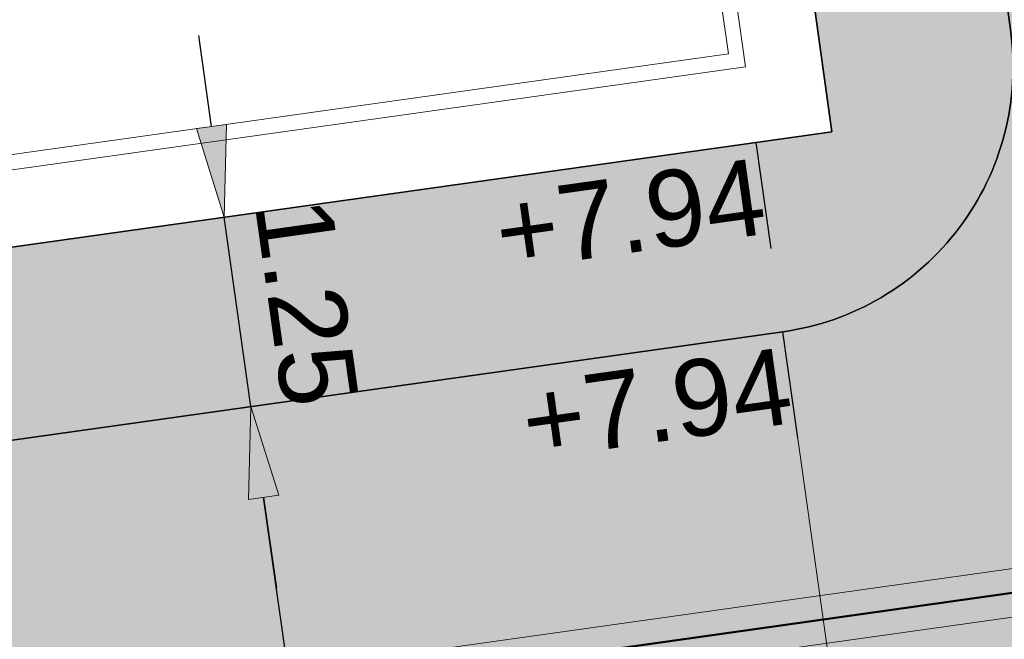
# Model space of a CAD drawing. Extents: x 98477 to 100410, y 398052 to 398969.
# Tile 126 of 256: x 98539.12 to 98545.56, y 398365.74 to 398369.79. Entities that reach past the tile are written whole.
import ezdxf
from ezdxf.enums import TextEntityAlignment as Align

# ---------------------------------------------------------------- set-up
doc = ezdxf.new("R2010")
doc.units = 0
doc.linetypes.add('AL-NUTSTRACE', pattern=[17, 5, -3.5, 0, -3.5, 5])
doc.linetypes.add('RI-RWA', pattern=[8.25, 4.5, -0.75, 0.75, -0.75, 0.75, -0.75])
for name, color, linetype, lineweight in [('N-KO-kantbegrenzing grondwerk', 70, 'Continuous', 25), ('N-KO-kantverharding', 2, 'Continuous', 25), ('N-RI-RWA hoofdriool', 162, 'RI-RWA', 50), ('N-RI-RWA hoofdriool buiswand', 162, 'Continuous', 13), ("N-VH-arcering 'MAT' grijs 251", 251, 'Continuous', 18), ('N-VH-arcering printbeton', 8, 'Continuous', 9), ('X-AL-hoogtelijn - Niv 1', 1, 'AL-HOOGTELIJN', 18), ('X-AL-maatvoering VERWERKT', 180, 'Continuous', 18), ('X-AL-nutstrace VERWERKT', 252, 'AL-NUTSTRACE', 18), ('X-AL-planthoogte VERWERKT', 180, 'Continuous', 25), ('X-AL-rapporttekening blauw', 125, 'Continuous', 25)]:
    doc.layers.add(name, color=color, linetype=linetype, lineweight=lineweight)
doc.layers.add('X-AL-contourlijnen', color=30, linetype='Continuous', plot=False)
doc.layers.add('X-AL-hulplijn', color=30, linetype='Continuous', plot=False)
doc.styles.add('CS Annotative', font='arial.ttf')
doc.styles.get("Standard").update_dxf_attribs({"font": 'txt.shx'})
doc.linetypes.add('AL-HOOGTELIJN', pattern='A,10,-1.5,["H",Standard,S=0.9,R=0,X=-0.3,Y=-0.45],-1.5,30', length=43)
doc.dimstyles.new('CS Annotative', dxfattribs={"dimtxt": 2.5, "dimasz": 3, "dimexe": 0.18, "dimexo": 0.0625, "dimgap": 1, "dimtad": 1, "dimzin": 3, "dimdsep": 46, "dimtxsty": 'CS Annotative', "dimblk": 'CS Dimensionpijl', "dimcen": 0, "dimse1": 1, "dimse2": 1, "dimclrd": 256, "dimclre": 256, "dimadec": 0, "dimazin": 0, "dimtm": 1e-09, "dimtfac": 1, "dimtdec": 0, "dimtofl": 0, "dimtmove": 1, "dimatfit": 1, "dimfxl": 1, "dimtfillclr": 256, "dimtolj": 1, "dimtzin": 3, "dimarcsym": 0})

# ---------------------------------------------------------------- blocks, each defined once
blk = doc.blocks.new('*U95')
at = {"layer": 'X-AL-hulplijn', "flags": 128}
blk.add_lwpolyline([(0.04871058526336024, -0.3465938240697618), (-0.04871058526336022, 0.3465938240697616)], dxfattribs=at)
at = {"layer": 'X-AL-planthoogte VERWERKT', "linetype": 'Continuous', "style": 'CS Annotative'}
blk.add_attdef('HOOGTE-LINKS', text='', height=0.5, rotation=172.0000000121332, dxfattribs=at).set_placement((-3.208841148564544e-11, 1.119055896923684e-10), align=Align.MIDDLE_RIGHT)
blk = doc.blocks.new('CS Dimensionpijl')
h = blk.add_hatch(color=256)
h.dxf.hatch_style = 1
h.paths.add_polyline_path([(-1, -0.1666666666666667), (0, 0), (-1, 0.1666666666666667)])
at = {"flags": 128}
blk.add_lwpolyline([(0, 0.5), (0, -0.5)], dxfattribs=at)
blk.add_lwpolyline([(-1, -0.1666666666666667), (0, 0), (-1, 0.1666666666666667)], close=True, dxfattribs=at)
blk = doc.blocks.new('*D913')
at = {"layer": 'X-AL-maatvoering VERWERKT', "linetype": 'Continuous', "lineweight": -2, "transparency": 16777216}
blk.add_line((98541.2876585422, 398362.6065007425), (98540.71704882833, 398366.6665998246), dxfattribs=at)
at = {"layer": 'X-AL-maatvoering VERWERKT', "lineweight": -2, "transparency": 16777216, "xscale": 0.6000000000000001, "yscale": 0.6000000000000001, "zscale": 0.6000000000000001}
for p, rotation in [((98540.63354496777, 398367.2607606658), 97.99999999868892), ((98541.37116240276, 398362.0123399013), 277.9999999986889)]:
    blk.add_blockref('CS Dimensionpijl', p, dxfattribs=dict(at, rotation=rotation))
at = {"layer": 'X-AL-maatvoering VERWERKT', "color": 0, "transparency": 16777216, "insert": (98541.45337823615, 398364.6999376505), "char_height": 0.5, "attachment_point": 5, "rotation": 277.9999999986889, "style": 'CS Annotative'}
blk.add_mtext('\\A1;5.30', dxfattribs=at)
blk = doc.blocks.new('*D914')
at = {"layer": 'X-AL-maatvoering VERWERKT', "linetype": 'Continuous', "lineweight": -2, "transparency": 16777216}
for p, q in [((98540.37607473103, 398369.0927565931), (98540.29257087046, 398369.6869174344)), ((98540.63354496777, 398367.2607606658), (98540.45957859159, 398368.4985957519)), ((98540.71704882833, 398366.6665998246), (98540.8005526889, 398366.0724389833))]:
    blk.add_line(p, q, dxfattribs=at)
at = {"layer": 'X-AL-maatvoering VERWERKT', "lineweight": -2, "transparency": 16777216, "xscale": 0.6000000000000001, "yscale": 0.6000000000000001, "zscale": 0.6000000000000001}
for p, rotation in [((98540.45957859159, 398368.4985957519), 277.9999999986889), ((98540.63354496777, 398367.2607606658), 97.99999999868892)]:
    blk.add_blockref('CS Dimensionpijl', p, dxfattribs=dict(at, rotation=rotation))
at = {"layer": 'X-AL-maatvoering VERWERKT', "color": 0, "transparency": 16777216, "insert": (98540.997417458, 398367.9430418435), "char_height": 0.5, "attachment_point": 5, "rotation": 277.9999999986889, "style": 'CS Annotative'}
blk.add_mtext('\\A1;1.25', dxfattribs=at)

msp = doc.modelspace()

# ---------------------------------------------------------------- hatches: boundary and pattern name
at = {"layer": "N-VH-arcering 'MAT' grijs 251"}
h = msp.add_hatch(color=256, dxfattribs=at)
h.dxf.hatch_style = 1
edge = h.paths.add_edge_path()
edge.add_line((98801.70985258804, 398275.5025756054), (98759.07881222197, 398269.5111736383))
edge.add_arc((98758.55691309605, 398273.2246788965), 3.749999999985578, 188.0000000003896, 277.9999999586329, ccw=False)
edge.add_line((98754.84340783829, 398272.7027797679), (98754.7320693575, 398273.4949942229))
edge.add_arc((98759.43584268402, 398274.1560664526), 4.75000000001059, 98.00000000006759, 188.0000000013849, ccw=False)
edge.add_line((98758.77477045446, 398278.859839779), (98802.64364589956, 398285.0252081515))
edge.add_arc((98800.79960231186, 398298.1462600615), 13.24999999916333, 278.0000000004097, 315.3695932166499)
edge.add_arc((98814.32101528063, 398284.7981743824), 5.750000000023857, 97.99999999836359, 135.3695932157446, ccw=False)
edge.add_line((98813.52076995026, 398290.4922157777), (98817.94515990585, 398291.114023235))
edge.add_arc((98818.74540523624, 398285.4199818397), 5.750000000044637, 8.00000000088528, 97.99999999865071, ccw=False)
edge.add_line((98824.43944663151, 398286.2202271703), (98832.12180180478, 398231.5574297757))
edge.add_arc((98824.4472242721, 398230.4788382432), 7.74999999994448, -36.90337989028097, 8.000000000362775, ccw=False)
edge.add_line((98830.64450586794, 398225.8252159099), (98822.02531955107, 398214.3469478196))
edge.add_arc((98828.62242576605, 398209.3930917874), 8.249999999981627, 143.0966201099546, 188.000000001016)
edge.add_line((98820.45271419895, 398208.2449137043), (98820.95212056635, 398204.6914527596))
edge.add_line((98820.95212056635, 398204.6914527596), (98824.98814049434, 398175.9736787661))
edge.add_line((98824.98814049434, 398175.9736787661), (98826.34507822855, 398166.3185650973))
edge.add_arc((98829.56344945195, 398166.7708776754), 3.249999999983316, 187.9999999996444, 277.9999999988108)
edge.add_line((98830.01576203, 398163.552506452), (98845.49611657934, 398165.7281284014))
edge.add_line((98845.49611657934, 398165.7281284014), (98850.05134969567, 398166.3683246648))
edge.add_line((98850.05134969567, 398166.3683246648), (98871.26042709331, 398169.349066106))
edge.add_line((98871.26042709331, 398169.349066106), (98879.77673248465, 398170.5459547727))
edge.add_line((98879.77673248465, 398170.5459547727), (98895.91810200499, 398172.8144763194))
edge.add_line((98895.91810200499, 398172.8144763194), (98895.01347684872, 398179.2512187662))
edge.add_line((98895.01347684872, 398179.2512187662), (98835.84495974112, 398170.9356259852))
edge.add_arc((98835.18388751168, 398175.6393993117), 4.749999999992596, 188.0000000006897, 277.9999999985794, ccw=False)
edge.add_line((98830.48011418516, 398174.9783270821), (98825.97718274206, 398207.0183491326))
edge.add_arc((98833.65176027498, 398208.096940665), 7.750000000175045, 143.0966201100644, 188.0000000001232, ccw=False)
edge.add_line((98827.4544786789, 398212.7505629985), (98836.07366499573, 398224.2288310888))
edge.add_arc((98829.47655878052, 398229.1826871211), 8.250000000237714, 323.096620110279, 367.9999999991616)
edge.add_line((98837.64627034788, 398230.3308652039), (98837.34238794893, 398232.4931008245))
edge.add_line((98837.34238794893, 398232.4931008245), (98837.34238780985, 398232.493100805))
edge.add_line((98837.34238780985, 398232.493100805), (98829.68786739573, 398286.9578446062))
edge.add_arc((98835.38190879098, 398287.7580899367), 5.749999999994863, 97.99999999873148, 188.0000000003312, ccw=False)
edge.add_line((98834.58166346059, 398293.452131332), (98882.50500414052, 398300.1873176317))
edge.add_arc((98883.61838894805, 398292.2651730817), 8.000000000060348, 11.632034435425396, 97.9999999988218, ccw=False)
edge.add_line((98891.45409032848, 398293.8781776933), (98890.9995, 398296.0865))
edge.add_line((98890.9995, 398296.0865), (98889.023, 398305.688))
edge.add_line((98889.023, 398305.688), (98888.557, 398307.974))
edge.add_line((98888.557, 398307.974), (98887.38477368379, 398314.7597044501))
edge.add_arc((98879.50153614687, 398313.3978799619), 8.00000000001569, -82.00000000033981, 9.801079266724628, ccw=False)
edge.add_line((98880.6149209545, 398305.475735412), (98872.94460748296, 398304.3977431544))
edge.add_arc((98872.42270835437, 398308.1112484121), 3.749999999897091, 189.4265010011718, 278.00000000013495, ccw=False)
edge.add_arc((92946.7354543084, 397324.3039467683), 6003.049999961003, 9.42650100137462, 10.61166010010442)
edge.add_line((98847.1206531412, 398429.7738954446), (98842.31285519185, 398429.0982035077))
edge.add_arc((92946.7354539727, 397324.3039467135), 5998.200000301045, 9.428546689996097, 10.613773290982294, ccw=False)
edge.add_arc((98860.08948650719, 398306.4687901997), 3.840166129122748, -81.43407539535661, 6.657381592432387, ccw=False)
edge.add_line((98860.66146879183, 398302.6714605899), (98847.18483033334, 398300.7774425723))
edge.add_line((98847.18483033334, 398300.7774425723), (98842.62959721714, 398300.1372463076))
edge.add_line((98842.62959721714, 398300.1372463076), (98820.15051205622, 398296.9780169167))
edge.add_arc((98819.35026672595, 398302.672058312), 5.749999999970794, 187.9999999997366, 277.99999999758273, ccw=False)
edge.add_line((98813.65622533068, 398301.8718129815), (98812.30624625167, 398311.4774132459))
edge.add_line((98812.30624625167, 398311.4774132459), (98811.1093575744, 398319.9937186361))
edge.add_line((98811.1093575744, 398319.9937186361), (98809.24443803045, 398333.2633107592))
edge.add_line((98809.24443803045, 398333.2633107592), (98808.67382831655, 398337.3234098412))
edge.add_line((98808.67382831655, 398337.3234098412), (98807.71353391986, 398344.1562595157))
edge.add_line((98807.71353391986, 398344.1562595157), (98807.70657526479, 398344.2057729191))
edge.add_line((98807.70657526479, 398344.2057729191), (98811.66764753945, 398344.7624653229))
edge.add_line((98811.66764753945, 398344.7624653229), (98829.49247277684, 398347.2675811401))
edge.add_line((98829.49247277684, 398347.2675811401), (98831.96814294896, 398347.6155138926))
edge.add_line((98831.96814294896, 398347.6155138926), (98831.06351779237, 398354.0522563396))
edge.add_line((98831.06351779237, 398354.0522563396), (98828.58784762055, 398353.704323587))
edge.add_line((98828.58784762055, 398353.704323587), (98810.76302238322, 398351.1992077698))
edge.add_line((98810.76302238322, 398351.1992077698), (98806.80195010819, 398350.6425153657))
edge.add_line((98806.80195010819, 398350.6425153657), (98806.79499145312, 398350.6920287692))
edge.add_line((98806.79499145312, 398350.6920287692), (98805.14616655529, 398362.4240275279))
edge.add_line((98805.14616655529, 398362.4240275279), (98805.04836903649, 398363.119893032))
edge.add_line((98805.04836903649, 398363.119893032), (98803.99065346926, 398370.6459303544))
edge.add_line((98803.99065346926, 398370.6459303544), (98802.48758397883, 398381.3408254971))
edge.add_line((98802.48758397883, 398381.3408254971), (98801.4298684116, 398388.8668628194))
edge.add_line((98801.4298684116, 398388.8668628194), (98799.92679892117, 398399.561757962))
edge.add_line((98799.92679892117, 398399.561757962), (98798.86908335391, 398407.0877952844))
edge.add_line((98798.86908335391, 398407.0877952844), (98797.36601386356, 398417.7826904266))
edge.add_line((98797.36601386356, 398417.7826904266), (98796.79540414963, 398421.8427895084))
edge.add_line((98796.79540414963, 398421.8427895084), (98795.88382033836, 398428.3290453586))
edge.add_line((98795.88382033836, 398428.3290453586), (98795.87686168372, 398428.3785587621))
edge.add_line((98795.87686168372, 398428.3785587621), (98799.83793395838, 398428.9352511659))
edge.add_line((98799.83793395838, 398428.9352511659), (98817.66275919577, 398431.4403669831))
edge.add_line((98817.66275919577, 398431.4403669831), (98820.13842936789, 398431.7882997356))
edge.add_line((98820.13842936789, 398431.7882997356), (98819.2338042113, 398438.2250421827))
edge.add_line((98819.2338042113, 398438.2250421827), (98816.75813403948, 398437.87710943))
edge.add_line((98816.75813403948, 398437.87710943), (98798.93330880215, 398435.3719936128))
edge.add_line((98798.93330880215, 398435.3719936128), (98794.9722365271, 398434.8153012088))
edge.add_line((98794.9722365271, 398434.8153012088), (98794.96527787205, 398434.8648146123))
edge.add_line((98794.96527787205, 398434.8648146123), (98793.37870452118, 398446.1538705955))
edge.add_line((98793.37870452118, 398446.1538705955), (98792.73850825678, 398450.7091037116))
edge.add_line((98792.73850825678, 398450.7091037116), (98789.33816684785, 398474.9037900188))
edge.add_line((98789.33816684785, 398474.9037900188), (98783.89169246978, 398474.1383379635))
edge.add_line((98783.89169246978, 398474.1383379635), (98786.76317609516, 398453.7066703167))
edge.add_arc((98782.05940276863, 398453.0455980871), 4.750000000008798, -82.0000000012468, 7.999999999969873, ccw=False)
edge.add_line((98782.72047499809, 398448.3418247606), (98773.11487473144, 398446.9918456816))
edge.add_line((98773.11487473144, 398446.9918456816), (98764.5985693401, 398445.7949570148))
edge.add_line((98764.5985693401, 398445.7949570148), (98743.40683266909, 398442.8166526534))
edge.add_line((98743.40683266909, 398442.8166526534), (98734.89052727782, 398441.6197639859))
edge.add_line((98734.89052727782, 398441.6197639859), (98611.80020633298, 398424.3205475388))
edge.add_line((98611.80020633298, 398424.3205475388), (98607.65702311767, 398453.8008279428))
edge.add_arc((98611.6373665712, 398454.1216500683), 3.993251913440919, 101.39182936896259, 184.6081706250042, ccw=False)
edge.add_line((98610.84862924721, 398458.0362323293), (98611.83889731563, 398458.1754054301))
edge.add_line((98611.83889731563, 398458.1754054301), (98639.5664032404, 398462.0722522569))
edge.add_line((98639.5664032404, 398462.0722522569), (98641.54693937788, 398462.3505984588))
edge.add_line((98641.54693937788, 398462.3505984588), (98659.37176461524, 398464.8557142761))
edge.add_line((98659.37176461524, 398464.8557142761), (98661.84743478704, 398465.2036470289))
edge.add_line((98661.84743478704, 398465.2036470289), (98660.94280963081, 398471.6403894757))
edge.add_line((98660.94280963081, 398471.6403894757), (98649.90132066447, 398470.0886093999))
edge.add_line((98649.90132066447, 398470.0886093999), (98624.64948491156, 398466.5396953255))
edge.add_line((98624.64948491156, 398466.5396953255), (98622.66894877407, 398466.2613491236))
edge.add_line((98622.66894877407, 398466.2613491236), (98604.84412353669, 398463.7562333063))
edge.add_line((98604.84412353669, 398463.7562333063), (98602.86358739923, 398463.4778871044))
edge.add_line((98602.86358739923, 398463.4778871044), (98594.9414428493, 398462.3645022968))
edge.add_line((98594.9414428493, 398462.3645022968), (98576.27488975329, 398459.7410893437))
edge.add_line((98576.27488975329, 398459.7410893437), (98577.17951490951, 398453.3043468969))
edge.add_line((98577.17951490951, 398453.3043468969), (98578.1697829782, 398453.4435199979))
edge.add_line((98578.1697829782, 398453.4435199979), (98598.47059208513, 398456.2943364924))
edge.add_arc((98598.79151287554, 398452.3139562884), 3.993296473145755, 11.424909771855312, 94.60953932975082, ccw=False)
edge.add_line((98602.70568277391, 398453.1049624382), (98606.84886598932, 398423.6246820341))
edge.add_line((98606.84886598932, 398423.6246820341), (98548.81915716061, 398415.4691383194))
edge.add_arc((98548.15808493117, 398420.172911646), 4.750000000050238, 188.0000000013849, 277.99999999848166, ccw=False)
edge.add_line((98543.45431160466, 398419.5118394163), (98539.76818545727, 398445.7399897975))
edge.add_line((98539.76818545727, 398445.7399897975), (98538.97597100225, 398445.6286513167))
edge.add_line((98538.97597100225, 398445.6286513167), (98538.73241807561, 398447.361620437))
edge.add_line((98538.73241807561, 398447.361620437), (98534.77134580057, 398446.8049280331))
edge.add_line((98534.77134580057, 398446.8049280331), (98536.52992450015, 398434.2919904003))
edge.add_line((98536.52992450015, 398434.2919904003), (98537.17012076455, 398429.7367572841))
edge.add_line((98537.17012076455, 398429.7367572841), (98538.39484405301, 398421.0223982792))
edge.add_line((98538.39484405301, 398421.0223982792), (98539.03504031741, 398416.467165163))
edge.add_line((98539.03504031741, 398416.467165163), (98541.02521566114, 398402.30633178))
edge.add_line((98541.02521566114, 398402.30633178), (98541.66541192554, 398397.7510986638))
edge.add_line((98541.66541192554, 398397.7510986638), (98543.65558726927, 398383.5902652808))
edge.add_line((98543.65558726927, 398383.5902652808), (98544.29578353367, 398379.0350321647))
edge.add_line((98544.29578353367, 398379.0350321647), (98545.60401068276, 398369.7265123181))
edge.add_arc((98543.87104156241, 398369.4829593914), 1.750000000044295, -82.00000000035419, 7.99999999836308, ccw=False)
edge.add_line((98544.11459448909, 398367.7499902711), (98522.47723718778, 398364.7090580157))
edge.add_line((98522.47723718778, 398364.7090580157), (98523.21485462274, 398359.4606372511))
edge.add_line((98523.21485462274, 398359.4606372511), (98545.05026553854, 398362.5294041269))
edge.add_line((98545.05026553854, 398362.5294041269), (98549.60549865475, 398363.1696003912))
edge.add_line((98549.60549865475, 398363.1696003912), (98564.16243926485, 398365.2154449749))
edge.add_arc((98564.82351149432, 398360.5116716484), 4.749999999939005, 8.000000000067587, 97.99999999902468, ccw=False)
edge.add_line((98569.5272848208, 398361.172743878), (98576.49985717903, 398311.5603136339))
edge.add_arc((98571.7960838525, 398310.8992414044), 4.749999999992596, -82.0000000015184, 7.999999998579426, ccw=False)
edge.add_line((98572.45715608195, 398306.1954680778), (98563.84182388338, 398304.9846620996))
edge.add_line((98563.84182388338, 398304.9846620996), (98559.28659076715, 398304.3444658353))
edge.add_line((98559.28659076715, 398304.3444658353), (98541.0161448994, 398301.7767221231))
edge.add_line((98541.0161448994, 398301.7767221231), (98541.7537623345, 398296.5283013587))
edge.add_line((98541.7537623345, 398296.5283013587), (98553.88454617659, 398298.2331718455))
edge.add_arc((98554.12809910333, 398296.5002027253), 1.749999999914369, 7.999999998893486, 98.0000000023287, ccw=False)
edge.add_line((98555.86106822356, 398296.7437556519), (98557.35022040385, 398286.1478873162))
edge.add_line((98557.35022040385, 398286.1478873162), (98557.99041666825, 398281.5926542))
edge.add_line((98557.99041666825, 398281.5926542), (98560.13368242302, 398266.3425259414))
edge.add_line((98560.13368242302, 398266.3425259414), (98560.77387868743, 398261.7872928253))
edge.add_line((98560.77387868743, 398261.7872928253), (98562.9171444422, 398246.5371645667))
edge.add_line((98562.9171444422, 398246.5371645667), (98563.5573407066, 398241.9819314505))
edge.add_line((98563.5573407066, 398241.9819314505), (98565.70060646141, 398226.7318031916))
edge.add_line((98565.70060646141, 398226.7318031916), (98566.34080272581, 398222.1765700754))
edge.add_line((98566.34080272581, 398222.1765700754), (98567.56552601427, 398213.4622110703))
edge.add_line((98567.56552601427, 398213.4622110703), (98568.20572227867, 398208.9069779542))
edge.add_line((98568.20572227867, 398208.9069779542), (98576.53105717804, 398149.6691420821))
edge.add_line((98576.53105717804, 398149.6691420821), (98576.55610833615, 398149.4908938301))
edge.add_line((98576.55610833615, 398149.4908938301), (98535.4599834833, 398143.7152101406))
edge.add_line((98535.4599834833, 398143.7152101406), (98536.3465161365, 398137.4072025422))
edge.add_line((98536.3465161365, 398137.4072025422), (98537.33678420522, 398137.5463756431))
edge.add_line((98537.33678420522, 398137.5463756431), (98577.44264098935, 398143.1828862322))
edge.add_line((98577.44264098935, 398143.1828862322), (98578.76478544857, 398133.7753395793))
edge.add_line((98578.76478544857, 398133.7753395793), (98538.65892866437, 398128.1388289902))
edge.add_line((98538.65892866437, 398128.1388289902), (98537.66866059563, 398127.9996558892))
edge.add_line((98537.66866059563, 398127.9996558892), (98538.57328575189, 398121.5629134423))
edge.add_line((98538.57328575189, 398121.5629134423), (98579.66941060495, 398127.3385971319))
edge.add_line((98579.66941060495, 398127.3385971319), (98579.67636925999, 398127.2890837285))
edge.add_line((98579.67636925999, 398127.2890837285), (98580.7660946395, 398119.5352847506))
edge.add_line((98580.7660946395, 398119.5352847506), (98582.57534495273, 398106.6617998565))
edge.add_line((98582.57534495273, 398106.6617998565), (98583.06245080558, 398103.1958616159))
edge.add_line((98583.06245080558, 398103.1958616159), (98584.87170111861, 398090.3223767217))
edge.add_line((98584.87170111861, 398090.3223767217), (98585.35880697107, 398086.8564384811))
edge.add_line((98585.35880697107, 398086.8564384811), (98587.16805728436, 398073.9829535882))
edge.add_line((98587.16805728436, 398073.9829535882), (98588.14928671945, 398067.0011433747))
edge.add_arc((98585.92118356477, 398066.6880038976), 2.249999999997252, -71.05267843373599, 7.999999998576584, ccw=False)
edge.add_line((98586.6517556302, 398064.5599145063), (98587.08769329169, 398064.7095716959))
edge.add_line((98587.08769329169, 398064.7095716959), (98595.76511800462, 398067.6885274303))
edge.add_line((98595.76511800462, 398067.6885274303), (98596.09256923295, 398067.8009412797))
edge.add_arc((98595.36199716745, 398069.9290306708), 2.249999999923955, 187.9999999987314, 288.947321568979, ccw=False)
edge.add_line((98593.13389401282, 398069.6158911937), (98582.46560133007, 398145.5247379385))
edge.add_arc((98587.16937465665, 398146.1858101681), 4.750000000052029, 98.00000000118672, 187.9999999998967, ccw=False)
edge.add_line((98586.50830242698, 398150.8895834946), (98609.06670264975, 398154.0599598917))
edge.add_line((98609.06670264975, 398154.0599598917), (98621.30783352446, 398156.2004915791))
edge.add_line((98621.30783352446, 398156.2004915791), (98618.71337939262, 398174.6609919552))
edge.add_line((98618.71337939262, 398174.6609919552), (98600.88855415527, 398172.155876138))
edge.add_line((98600.88855415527, 398172.155876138), (98602.70587460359, 398159.2249692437))
edge.add_line((98602.70587460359, 398159.2249692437), (98585.67326382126, 398156.8311919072))
edge.add_arc((98585.08617653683, 398161.633146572), 4.837710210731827, 189.0296070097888, 276.97039299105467, ccw=False)
edge.add_line((98580.30841826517, 398160.8738930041), (98573.6350680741, 398208.3572469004))
edge.add_line((98573.6350680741, 398208.3572469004), (98572.71652560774, 398214.8930161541))
edge.add_line((98572.71652560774, 398214.8930161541), (98570.01656744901, 398234.1042166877))
edge.add_line((98570.01656744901, 398234.1042166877), (98569.09802498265, 398240.6399859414))
edge.add_line((98569.09802498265, 398240.6399859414), (98568.63179509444, 398243.9573839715))
edge.add_line((98568.63179509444, 398243.9573839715), (98568.16556520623, 398247.2747820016))
edge.add_arc((98572.86933853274, 398247.9358542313), 4.74999999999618, 98.00000000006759, 188.0000000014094, ccw=False)
edge.add_line((98572.20826630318, 398252.6396275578), (98597.85620928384, 398256.2442108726))
edge.add_line((98597.85620928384, 398256.2442108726), (98604.39197853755, 398257.1627533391))
edge.add_line((98604.39197853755, 398257.1627533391), (98619.64210679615, 398259.3060190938))
edge.add_line((98619.64210679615, 398259.3060190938), (98626.17787604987, 398260.2245615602))
edge.add_line((98626.17787604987, 398260.2245615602), (98639.44746817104, 398262.089481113))
edge.add_line((98639.44746817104, 398262.089481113), (98639.4969815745, 398262.096439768))
edge.add_line((98639.4969815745, 398262.096439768), (98640.05367397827, 398258.1353674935))
edge.add_line((98640.05367397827, 398258.1353674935), (98641.8629242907, 398245.2618825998))
edge.add_line((98641.8629242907, 398245.2618825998), (98642.14127049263, 398243.2813464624))
edge.add_line((98642.14127049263, 398243.2813464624), (98643.25465530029, 398235.3592019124))
edge.add_line((98643.25465530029, 398235.3592019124), (98644.5767997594, 398225.9516552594))
edge.add_line((98644.5767997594, 398225.9516552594), (98646.03811731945, 398215.5538405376))
edge.add_line((98646.03811731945, 398215.5538405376), (98646.38605007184, 398213.0781703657))
edge.add_line((98646.38605007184, 398213.0781703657), (98652.82279251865, 398213.9827955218))
edge.add_line((98652.82279251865, 398213.9827955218), (98652.47485976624, 398216.4584656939))
edge.add_line((98652.47485976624, 398216.4584656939), (98651.70940771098, 398221.904940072))
edge.add_line((98651.70940771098, 398221.904940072), (98651.43106150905, 398223.8854762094))
edge.add_line((98651.43106150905, 398223.8854762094), (98649.62181119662, 398236.758961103))
edge.add_line((98649.62181119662, 398236.758961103), (98649.34346499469, 398238.7394972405))
edge.add_line((98649.34346499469, 398238.7394972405), (98646.49041642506, 398259.0399926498))
edge.add_line((98646.49041642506, 398259.0399926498), (98645.93372402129, 398263.0010649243))
edge.add_line((98645.93372402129, 398263.0010649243), (98645.98323742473, 398263.0080235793))
edge.add_line((98645.98323742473, 398263.0080235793), (98654.39783815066, 398264.1906185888))
edge.add_line((98654.39783815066, 398264.1906185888), (98722.62535253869, 398273.7793704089))
edge.add_line((98722.62535253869, 398273.7793704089), (98731.14165792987, 398274.9762590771))
edge.add_line((98731.14165792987, 398274.9762590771), (98743.97026282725, 398276.7792019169))
edge.add_arc((98744.55735011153, 398271.9772472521), 4.837710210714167, 9.02960700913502, 96.9703929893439, ccw=False)
edge.add_line((98749.33510838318, 398272.73650082), (98750.7268393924, 398262.8338201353))
edge.add_line((98750.7268393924, 398262.8338201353), (98752.41029510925, 398263.0704144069))
edge.add_line((98752.41029510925, 398263.0704144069), (98756.96552822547, 398263.7106106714))
edge.add_line((98756.96552822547, 398263.7106106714), (98772.21565648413, 398265.8538764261))
edge.add_line((98772.21565648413, 398265.8538764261), (98776.77088960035, 398266.4940726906))
edge.add_line((98776.77088960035, 398266.4940726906), (98795.98209013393, 398269.1940308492))
edge.add_line((98795.98209013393, 398269.1940308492), (98800.53732325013, 398269.8342271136))
edge.add_line((98800.53732325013, 398269.8342271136), (98802.46834598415, 398270.1056146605))
edge.add_line((98802.46834598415, 398270.1056146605), (98801.70985258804, 398275.5025756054))
edge = h.paths.add_edge_path(flags=16)
edge.add_line((98744.0622075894, 398333.4636472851), (98751.98435213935, 398334.5770320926))
edge.add_line((98751.98435213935, 398334.5770320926), (98753.96600319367, 398334.8555349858))
edge.add_line((98753.96600319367, 398334.8555349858), (98764.36270300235, 398336.316695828))
edge.add_line((98764.36270300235, 398336.316695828), (98764.36270299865, 398336.3166958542))
edge.add_line((98764.36270299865, 398336.3166958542), (98766.34323913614, 398336.5950420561))
edge.add_line((98766.34323913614, 398336.5950420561), (98774.26538368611, 398337.7084268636))
edge.add_line((98774.26538368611, 398337.7084268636), (98774.24729118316, 398337.8371617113))
edge.add_line((98774.24729118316, 398337.8371617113), (98802.48973650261, 398341.8063785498))
edge.add_line((98802.48973650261, 398341.8063785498), (98803.0185942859, 398338.0433598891))
edge.add_line((98803.0185942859, 398338.0433598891), (98808.47417984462, 398299.2248515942))
edge.add_arc((98800.79960231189, 398298.1462600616), 7.750000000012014, -82.00000000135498, 8.000000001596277, ccw=False)
edge.add_line((98801.87819384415, 398290.4716825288), (98771.96746476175, 398286.2680036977))
edge.add_line((98771.96746476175, 398286.2680036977), (98767.41223164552, 398285.6278074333))
edge.add_line((98767.41223164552, 398285.6278074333), (98755.13290759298, 398283.9020609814))
edge.add_line((98755.13290759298, 398283.9020609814), (98746.61660220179, 398282.7051723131))
edge.add_line((98746.61660220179, 398282.7051723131), (98730.37620587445, 398280.4227334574))
edge.add_line((98730.37620587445, 398280.4227334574), (98721.85990048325, 398279.2258447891))
edge.add_line((98721.85990048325, 398279.2258447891), (98654.3282516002, 398269.7348904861))
edge.add_arc((98653.66717937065, 398274.4386638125), 4.749999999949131, 187.9999999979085, 277.9999999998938, ccw=False)
edge.add_line((98648.96340604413, 398273.7775915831), (98644.1340994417, 398308.1398935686))
edge.add_line((98644.1340994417, 398308.1398935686), (98642.93721077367, 398316.6561989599))
edge.add_line((98642.93721077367, 398316.6561989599), (98640.29988051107, 398335.4217788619))
edge.add_line((98640.29988051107, 398335.4217788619), (98638.12129075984, 398335.1155980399))
edge.add_line((98638.12129075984, 398335.1155980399), (98637.23004949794, 398334.990342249))
edge.add_line((98637.23004949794, 398334.990342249), (98635.05145974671, 398334.6841614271))
edge.add_line((98635.05145974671, 398334.6841614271), (98635.74036659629, 398329.7823344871))
edge.add_line((98635.74036659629, 398329.7823344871), (98636.93725526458, 398321.266029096))
edge.add_line((98636.93725526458, 398321.266029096), (98638.384655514, 398310.967241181))
edge.add_line((98638.384655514, 398310.967241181), (98639.02485177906, 398306.4120080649))
edge.add_line((98639.02485177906, 398306.4120080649), (98641.16811753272, 398291.1618798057))
edge.add_line((98641.16811753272, 398291.1618798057), (98642.36500620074, 398282.6455744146))
edge.add_line((98642.36500620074, 398282.6455744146), (98643.71498527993, 398273.0399741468))
edge.add_arc((98639.01121195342, 398272.3789019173), 4.749999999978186, -82.00000000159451, 7.999999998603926, ccw=False)
edge.add_line((98639.67228418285, 398267.6751285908), (98619.32227537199, 398264.8151213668))
edge.add_line((98619.32227537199, 398264.8151213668), (98614.27190822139, 398264.1053385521))
edge.add_line((98614.27190822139, 398264.1053385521), (98593.92189940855, 398261.2453313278))
edge.add_arc((98593.26082717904, 398265.9491046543), 4.750000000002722, 188.0000000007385, 277.9999999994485, ccw=False)
edge.add_line((98588.55705385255, 398265.2880324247), (98581.77932383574, 398313.5140873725))
edge.add_line((98581.77932383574, 398313.5140873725), (98580.58243516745, 398322.0303927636))
edge.add_line((98580.58243516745, 398322.0303927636), (98575.23122943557, 398360.1062000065))
edge.add_line((98575.23122943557, 398360.1062000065), (98574.59103317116, 398364.6614331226))
edge.add_line((98574.59103317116, 398364.6614331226), (98572.66348572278, 398378.3766458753))
edge.add_line((98572.66348572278, 398378.3766458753), (98571.18825085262, 398388.8734874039))
edge.add_line((98571.18825085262, 398388.8734874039), (98568.51612731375, 398407.8866343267))
edge.add_arc((98573.21990064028, 398408.5477065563), 4.750000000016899, 97.9999999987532, 188.0000000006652, ccw=False)
edge.add_line((98572.55882841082, 398413.2514798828), (98607.11918401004, 398418.1086211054))
edge.add_line((98607.11918401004, 398418.1086211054), (98607.61431804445, 398418.1782076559))
edge.add_line((98607.61431804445, 398418.1782076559), (98611.58353488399, 398389.9357623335))
edge.add_line((98611.58353488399, 398389.9357623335), (98611.454800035, 398389.9176698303))
edge.add_line((98611.454800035, 398389.9176698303), (98613.2640503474, 398377.0441849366))
edge.add_line((98613.2640503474, 398377.0441849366), (98613.33363689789, 398376.5490509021))
edge.add_line((98613.33363689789, 398376.5490509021), (98626.20712179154, 398378.3583012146))
edge.add_line((98626.20712179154, 398378.3583012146), (98628.18765792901, 398378.6366474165))
edge.add_line((98628.18765792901, 398378.6366474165), (98636.10980247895, 398379.7500322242))
edge.add_line((98636.10980247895, 398379.7500322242), (98648.36932117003, 398381.4729952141))
edge.add_line((98648.36932117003, 398381.4729952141), (98647.4646960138, 398387.9097376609))
edge.add_line((98647.4646960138, 398387.9097376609), (98634.59121112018, 398386.1004873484))
edge.add_line((98634.59121112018, 398386.1004873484), (98632.49184281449, 398385.8054403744))
edge.add_line((98632.49184281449, 398385.8054403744), (98619.73719008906, 398384.0128908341))
edge.add_line((98619.73719008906, 398384.0128908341), (98617.50908693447, 398383.6997513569))
edge.add_line((98617.50908693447, 398383.6997513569), (98612.56565838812, 398418.8740731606))
edge.add_line((98612.56565838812, 398418.8740731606), (98613.06079242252, 398418.943659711))
edge.add_line((98613.06079242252, 398418.943659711), (98667.57504960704, 398426.6051389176))
edge.add_line((98667.57504960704, 398426.6051389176), (98722.08930679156, 398434.2666181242))
edge.add_line((98722.08930679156, 398434.2666181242), (98726.14940587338, 398434.8372278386))
edge.add_line((98726.14940587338, 398434.8372278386), (98759.42241298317, 398439.51344403))
edge.add_line((98759.42241298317, 398439.51344403), (98763.48251206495, 398440.084053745))
edge.add_line((98763.48251206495, 398440.084053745), (98783.48592705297, 398442.8953503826))
edge.add_arc((98784.14699928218, 398438.191577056), 4.750000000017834, 8.000000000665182, 97.99999999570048, ccw=False)
edge.add_line((98788.85077260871, 398438.8526492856), (98795.6145853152, 398390.7256211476))
edge.add_arc((98790.91081198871, 398390.064548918), 4.749999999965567, -82.00000000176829, 8.000000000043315, ccw=False)
edge.add_line((98791.57188421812, 398385.3607755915), (98787.36324492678, 398384.7692899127))
edge.add_line((98787.36324492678, 398384.7692899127), (98774.48976003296, 398382.9600396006))
edge.add_line((98774.48976003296, 398382.9600396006), (98766.12199485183, 398381.7840268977))
edge.add_line((98766.12199485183, 398381.7840268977), (98766.07248144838, 398381.7770682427))
edge.add_line((98766.07248144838, 398381.7770682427), (98764.94517930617, 398389.7982395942))
edge.add_line((98764.94517930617, 398389.7982395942), (98762.09213076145, 398410.0987350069))
edge.add_line((98762.09213076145, 398410.0987350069), (98761.95295766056, 398411.0890030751))
edge.add_line((98761.95295766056, 398411.0890030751), (98755.5162152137, 398410.1843779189))
edge.add_line((98755.5162152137, 398410.1843779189), (98755.65538831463, 398409.1941098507))
edge.add_line((98755.65538831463, 398409.1941098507), (98758.50843688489, 398388.893614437))
edge.add_line((98758.50843688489, 398388.893614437), (98759.63573900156, 398380.8724430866))
edge.add_line((98759.63573900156, 398380.8724430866), (98759.5862255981, 398380.8654844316))
edge.add_line((98759.5862255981, 398380.8654844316), (98748.79230364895, 398379.3484976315))
edge.add_line((98748.79230364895, 398379.3484976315), (98744.23707053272, 398378.7083013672))
edge.add_line((98744.23707053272, 398378.7083013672), (98741.31577972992, 398378.2977407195))
edge.add_line((98741.31577972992, 398378.2977407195), (98735.86930535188, 398377.532288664))
edge.add_line((98735.86930535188, 398377.532288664), (98732.94801454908, 398377.1217280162))
edge.add_line((98732.94801454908, 398377.1217280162), (98728.39278143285, 398376.4815317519))
edge.add_line((98728.39278143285, 398376.4815317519), (98718.31915239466, 398375.0657755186))
edge.add_arc((98720.44154218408, 398359.9641874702), 15.25000000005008, 97.9999999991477, 128.0000000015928)
edge.add_line((98711.052704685, 398371.9813514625), (98707.24934533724, 398369.0098414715))
edge.add_line((98707.24934533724, 398369.0098414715), (98710.51235115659, 398364.8333844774))
edge.add_line((98710.51235115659, 398364.8333844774), (98713.62044188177, 398367.261691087))
edge.add_arc((98721.25410813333, 398357.3241039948), 12.53110121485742, 99.37790491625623, 127.53006232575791, ccw=False)
edge.add_line((98719.21222162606, 398369.6877279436), (98728.55711414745, 398371.001066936))
edge.add_line((98728.55711414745, 398371.001066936), (98733.11234726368, 398371.6412632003))
edge.add_line((98733.11234726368, 398371.6412632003), (98743.90626921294, 398373.1582500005))
edge.add_line((98743.90626921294, 398373.1582500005), (98752.42257460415, 398374.3551386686))
edge.add_line((98752.42257460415, 398374.3551386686), (98763.21649655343, 398375.8721254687))
edge.add_line((98763.21649655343, 398375.8721254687), (98767.77172966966, 398376.512321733))
edge.add_line((98767.77172966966, 398376.512321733), (98793.32064568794, 398380.102987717))
edge.add_arc((98793.7681908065, 398376.2908113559), 3.838357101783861, 9.304190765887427, 96.69580920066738, ccw=False)
edge.add_line((98797.55605007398, 398376.9113815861), (98799.60189465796, 398362.3544409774))
edge.add_line((98799.60189465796, 398362.3544409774), (98801.64078058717, 398347.8470137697))
edge.add_line((98801.64078058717, 398347.8470137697), (98801.71036713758, 398347.3518797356))
edge.add_line((98801.71036713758, 398347.3518797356), (98773.46792181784, 398343.3826628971))
edge.add_line((98773.46792181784, 398343.3826628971), (98773.36075853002, 398344.1451693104))
edge.add_line((98773.36075853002, 398344.1451693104), (98770.8850883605, 398343.7972365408))
edge.add_line((98770.8850883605, 398343.7972365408), (98758.01160346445, 398341.9879862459))
edge.add_line((98758.01160346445, 398341.9879862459), (98756.03106732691, 398341.7096400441))
edge.add_line((98756.03106732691, 398341.7096400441), (98743.15758242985, 398339.900389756))
edge.add_line((98743.15758242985, 398339.900389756), (98743.15758243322, 398339.9003897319))
edge.add_line((98743.15758243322, 398339.9003897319), (98742.16731436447, 398339.761216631))
edge.add_line((98742.16731436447, 398339.761216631), (98743.07193952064, 398333.3244741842))
edge.add_line((98743.07193952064, 398333.3244741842), (98744.0622075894, 398333.4636472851))
edge = h.paths.add_edge_path(flags=16)
edge.add_line((98545.99047331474, 398402.9031704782), (98545.73996173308, 398404.6856530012))
edge.add_arc((98550.44373505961, 398405.3467252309), 4.750000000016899, 98.00000000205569, 188.0000000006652, ccw=False)
edge.add_line((98549.78266282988, 398410.0504985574), (98557.70480737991, 398411.1638833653))
edge.add_arc((98558.36587960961, 398406.4601100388), 4.750000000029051, 8.000000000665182, 98.00000000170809, ccw=False)
edge.add_line((98563.06965293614, 398407.1211822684), (98563.35495779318, 398405.0911327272))
edge.add_line((98563.35495779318, 398405.0911327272), (98565.09462155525, 398392.7127818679))
edge.add_line((98565.09462155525, 398392.7127818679), (98565.44255430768, 398390.237111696))
edge.add_line((98565.44255430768, 398390.237111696), (98567.18221806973, 398377.8587608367))
edge.add_line((98567.18221806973, 398377.8587608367), (98567.46752292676, 398375.8287112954))
edge.add_arc((98562.76374960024, 398375.1676390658), 4.749999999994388, -82.00000000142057, 7.9999999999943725, ccw=False)
edge.add_line((98563.42482182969, 398370.4638657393), (98555.50267727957, 398369.3504809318))
edge.add_arc((98554.84160505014, 398374.0542542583), 4.749999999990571, 187.9999999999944, 277.99999999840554, ccw=False)
edge.add_line((98550.13783172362, 398373.3931820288), (98549.88732014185, 398375.1756645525))
edge.add_line((98549.88732014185, 398375.1756645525), (98548.07806982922, 398388.0491494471))
edge.add_line((98548.07806982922, 398388.0491494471), (98547.79972362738, 398390.0296855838))
edge.add_line((98547.79972362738, 398390.0296855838), (98545.99047331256, 398402.9031704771))
edge = h.paths.add_edge_path(flags=16)
edge.add_line((98580.97427237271, 398279.7231952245), (98580.69592617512, 398281.7037313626))
edge.add_line((98580.69592617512, 398281.7037313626), (98579.23460861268, 398292.1015460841))
edge.add_line((98579.23460861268, 398292.1015460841), (98578.55961907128, 398296.9043462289))
edge.add_arc((98573.85584574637, 398296.2432739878), 4.750000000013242, 8.000000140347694, 98.00000000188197)
edge.add_line((98573.19477351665, 398300.9470473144), (98565.5697093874, 398299.8754144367))
edge.add_arc((98566.23078161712, 398295.1716411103), 4.749999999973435, 98.00000000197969, 186.1903587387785)
edge.add_line((98561.5084782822, 398294.6594387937), (98561.50613232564, 398294.659109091))
edge.add_line((98561.50613232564, 398294.659109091), (98563.66331539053, 398279.3099540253))
edge.add_line((98563.66331539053, 398279.3099540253), (98563.94166159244, 398277.329417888))
edge.add_line((98563.94166159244, 398277.329417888), (98566.09884465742, 398261.9802628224))
edge.add_line((98566.09884465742, 398261.9802628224), (98566.10119061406, 398261.980592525))
edge.add_arc((98570.78174201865, 398262.7898752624), 4.749999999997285, 189.8096412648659, 277.9999999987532)
edge.add_line((98571.4428142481, 398258.0861019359), (98579.06787837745, 398259.1577348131))
edge.add_arc((98578.406806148, 398263.8615081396), 4.749999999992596, 277.9999999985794, 367.9999999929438)
edge.add_line((98583.11057947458, 398264.5225803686), (98582.43558993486, 398269.325380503))
edge.add_line((98582.43558993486, 398269.325380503), (98580.97427237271, 398279.7231952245))
edge = h.paths.add_edge_path(flags=16)
edge.add_line((98615.08128089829, 398162.7819088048), (98614.48868373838, 398166.998456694))
edge.add_arc((98612.75571461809, 398166.7549037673), 1.749999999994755, 8.000000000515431, 98.00000000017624)
edge.add_line((98612.51216169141, 398168.4878728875), (98608.55108941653, 398167.9311804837))
edge.add_arc((98608.79464234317, 398166.1982113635), 1.749999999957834, 97.99999999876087, 188.000000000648)
edge.add_line((98607.06167322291, 398165.9546584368), (98607.65427038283, 398161.7381105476))
edge.add_arc((98609.38723950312, 398161.9816634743), 1.749999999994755, 188.0000000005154, 277.999999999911)
edge.add_line((98609.6307924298, 398160.248694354), (98613.59186470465, 398160.8053867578))
edge.add_arc((98613.348311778, 398162.5383558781), 1.749999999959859, 277.9999999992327, 368.0000000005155)
at = {"layer": 'N-VH-arcering printbeton'}
h = msp.add_hatch(dxfattribs=at)
h.set_pattern_fill('CS-PRINTBETON', color=256)
h.set_pattern_definition([(45, (0, 0), (-0.3535533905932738, 0.3535533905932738), []), (45, (0.35, 0), (-0.3535533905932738, 0.3535533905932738), [0.5000000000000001, -0.2])])
edge = h.paths.add_edge_path()
edge.add_line((98553.14692874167, 398303.4815926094), (98564.83209195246, 398305.1238352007))
edge.add_line((98564.83209195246, 398305.1238352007), (98572.45715608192, 398306.1954680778))
edge.add_arc((98571.7960838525, 398310.8992414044), 4.749999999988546, 277.9999999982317, 367.9999999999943)
edge.add_line((98576.49985717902, 398311.5603136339), (98569.5272848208, 398361.172743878))
edge.add_arc((98564.82351149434, 398360.5116716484), 4.749999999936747, 8.000000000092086, 97.99999999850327)
edge.add_line((98564.16243926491, 398365.2154449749), (98549.60549865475, 398363.1696003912))
edge.add_line((98549.60549865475, 398363.1696003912), (98545.05026553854, 398362.5294041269))
edge.add_line((98545.05026553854, 398362.5294041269), (98523.21485462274, 398359.4606372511))
edge.add_line((98523.21485462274, 398359.4606372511), (98522.47723718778, 398364.7090580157))
edge.add_line((98522.47723718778, 398364.7090580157), (98544.11459448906, 398367.7499902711))
edge.add_arc((98543.87104156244, 398369.4829593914), 1.750000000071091, 277.9999999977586, 367.9999999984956)
edge.add_line((98545.60401068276, 398369.7265123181), (98544.29578353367, 398379.0350321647))
edge.add_line((98544.29578353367, 398379.0350321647), (98543.65558726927, 398383.5902652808))
edge.add_line((98543.65558726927, 398383.5902652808), (98541.66541192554, 398397.7510986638))
edge.add_line((98541.66541192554, 398397.7510986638), (98541.02521566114, 398402.30633178))
edge.add_line((98541.02521566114, 398402.30633178), (98539.03504031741, 398416.467165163))
edge.add_line((98539.03504031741, 398416.467165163), (98538.39484405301, 398421.0223982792))
edge.add_line((98538.39484405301, 398421.0223982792), (98537.17012076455, 398429.7367572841))
edge.add_line((98537.17012076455, 398429.7367572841), (98536.52992450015, 398434.2919904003))
edge.add_line((98536.52992450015, 398434.2919904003), (98535.0496920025, 398444.8243918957))
edge.add_line((98535.0496920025, 398444.8243918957), (98533.81185691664, 398444.6504255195))
edge.add_line((98533.81185691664, 398444.6504255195), (98544.43576214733, 398369.0574119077))
edge.add_line((98544.43576214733, 398369.0574119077), (98521.65959656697, 398365.8564305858))
edge.add_line((98521.65959656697, 398365.8564305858), (98522.74514675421, 398358.1323396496))
edge.add_line((98522.74514675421, 398358.1323396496), (98564.33640564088, 398363.9776098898))
edge.add_arc((98564.75392494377, 398361.0068056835), 3.000000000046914, 8.000000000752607, 98.00000000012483, ccw=False)
edge.add_line((98567.72472915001, 398361.4243249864), (98574.83647460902, 398310.8216266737))
edge.add_arc((98571.86567040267, 398310.4041073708), 3.000000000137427, -82.0000000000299, 8.000000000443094, ccw=False)
edge.add_line((98572.28318970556, 398307.4333031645), (98539.60434343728, 398302.8405908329))
edge.add_line((98539.60434343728, 398302.8405908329), (98540.6898936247, 398295.116499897))
edge.add_line((98540.6898936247, 398295.116499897), (98554.55364658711, 398297.0649233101))
edge.add_line((98554.55364658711, 398297.0649233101), (98575.31827325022, 398149.3169274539))
edge.add_line((98575.31827325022, 398149.3169274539), (98576.55610833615, 398149.4908938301))
edge.add_line((98576.55610833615, 398149.4908938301), (98576.53105717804, 398149.6691420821))
edge.add_line((98576.53105717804, 398149.6691420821), (98568.20572227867, 398208.9069779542))
edge.add_line((98568.20572227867, 398208.9069779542), (98567.56552601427, 398213.4622110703))
edge.add_line((98567.56552601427, 398213.4622110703), (98566.34080272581, 398222.1765700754))
edge.add_line((98566.34080272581, 398222.1765700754), (98565.70060646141, 398226.7318031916))
edge.add_line((98565.70060646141, 398226.7318031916), (98563.5573407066, 398241.9819314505))
edge.add_line((98563.5573407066, 398241.9819314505), (98562.9171444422, 398246.5371645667))
edge.add_line((98562.9171444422, 398246.5371645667), (98560.77387868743, 398261.7872928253))
edge.add_line((98560.77387868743, 398261.7872928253), (98560.13368242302, 398266.3425259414))
edge.add_line((98560.13368242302, 398266.3425259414), (98557.99041666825, 398281.5926542))
edge.add_line((98557.99041666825, 398281.5926542), (98557.35022040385, 398286.1478873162))
edge.add_line((98557.35022040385, 398286.1478873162), (98555.86106822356, 398296.7437556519))
edge.add_arc((98554.12809910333, 398296.5002027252), 1.749999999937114, 8.000000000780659, 97.99999999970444)
edge.add_line((98553.88454617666, 398298.2331718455), (98541.7537623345, 398296.5283013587))
edge.add_line((98541.7537623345, 398296.5283013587), (98541.0161448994, 398301.7767221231))
edge.add_line((98541.0161448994, 398301.7767221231), (98553.14692874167, 398303.4815926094))
at = {"layer": 'X-AL-rapporttekening blauw'}
h = msp.add_hatch(dxfattribs=at)
h.set_pattern_fill('ANSI31', color=256, scale=20)
h.set_pattern_definition([(45, (0, 0), (-0.3535533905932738, 0.3535533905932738), [])])
edge = h.paths.add_edge_path()
edge.add_line((98524.79765738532, 398462.0754636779), (98479.44846936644, 398449.7285322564))
edge.add_arc((98480.23657216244, 398446.8339003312), 2.999999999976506, 105.2303864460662, 188.9829863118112)
edge.add_line((98477.27336791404, 398446.3654768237), (98539.38534690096, 398053.4507809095))
edge.add_arc((98541.45958987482, 398053.7786773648), 2.099999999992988, 188.9829863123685, 288.9829863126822)
edge.add_line((98542.14269335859, 398051.7928854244), (98543.15090634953, 398052.1397061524))
edge.add_arc((98542.4678028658, 398054.1254980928), 2.100000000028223, 288.9829863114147, 368.9829863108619)
edge.add_line((98544.54204583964, 398054.453394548), (98483.05389425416, 398443.4218154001))
edge.add_arc((98485.02936375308, 398443.7340977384), 2.000000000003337, 105.23038644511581, 188.9829863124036, ccw=False)
edge.add_line((98484.50396188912, 398445.6638523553), (98526.1768372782, 398457.0098578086))
edge.add_arc((98522.1706480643, 398471.7242367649), 15.25000000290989, 285.2303864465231, 300.9149936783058)
edge.add_arc((98528.92666808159, 398460.4424508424), 2.099999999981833, 300.914993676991, 400.1042345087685)
edge.add_line((98530.53290304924, 398461.7952291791), (98529.84694060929, 398462.6097135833))
edge.add_arc((98528.24070564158, 398461.2569352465), 2.099999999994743, 40.10423450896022, 120.1097300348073)
edge.add_arc((98522.17064806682, 398471.7242367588), 9.99999999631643, 285.2303864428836, 300.10973003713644, ccw=False)

# ---------------------------------------------------------------- linework, layer by layer
at = {"layer": 'N-KO-kantbegrenzing grondwerk', "flags": 128}
msp.add_lwpolyline([(98575.31827325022, 398149.3169274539), (98554.55364658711, 398297.0649233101), (98540.6898936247, 398295.116499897), (98539.60434343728, 398302.8405908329), (98572.28318970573, 398307.4333031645, 0.4142135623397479), (98574.83647460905, 398310.8216266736), (98567.72472915, 398361.4243249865, 0.4142135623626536), (98564.33640564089, 398363.9776098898), (98522.74514675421, 398358.1323396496), (98521.65959656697, 398365.8564305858), (98544.43576214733, 398369.0574119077), (98533.81185691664, 398444.6504255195), (98535.0496920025, 398444.8243918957)], format="xyb", dxfattribs=at)
at = {"layer": 'N-KO-kantverharding', "flags": 128}
msp.add_lwpolyline([(98536.52992450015, 398434.2919904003), (98537.17012076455, 398429.7367572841), (98538.39484405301, 398421.0223982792), (98539.03504031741, 398416.467165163), (98541.02521566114, 398402.30633178), (98541.66541192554, 398397.7510986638), (98543.65558726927, 398383.5902652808), (98544.29578353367, 398379.0350321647), (98545.60401068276, 398369.7265123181, -0.4142135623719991), (98544.11459448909, 398367.7499902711), (98522.47723718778, 398364.7090580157), (98523.21485462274, 398359.4606372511), (98545.05026553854, 398362.5294041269), (98549.60549865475, 398363.1696003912), (98564.16243926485, 398365.2154449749, -0.4142135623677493), (98569.5272848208, 398361.172743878), (98576.49985717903, 398311.5603136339, -0.414213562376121)], format="xyb", dxfattribs=at)
at = {"layer": 'N-RI-RWA hoofdriool'}
msp.add_lwpolyline([(98525.31636305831, 398363.1893987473), (98559.72817844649, 398368.0256640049)], dxfattribs=at)
at = {"layer": 'N-RI-RWA hoofdriool buiswand', "flags": 128}
for points in [[(98525.29444329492, 398363.3453659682), (98559.70625868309, 398368.1816312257)], [(98525.33828282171, 398363.0334315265), (98559.75009820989, 398367.8696967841)]]:
    msp.add_lwpolyline(points, dxfattribs=at)
at = {"layer": 'X-AL-contourlijnen', "flags": 128}
for points in [[(98533.81185691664, 398444.6504255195), (98544.43576214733, 398369.0574119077), (98521.65959656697, 398365.8564305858), (98522.74514675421, 398358.1323396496), (98564.33640564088, 398363.9776098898, -0.4142135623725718), (98567.72472915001, 398361.4243249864), (98574.83647460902, 398310.8216266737, -0.4142135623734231)], [(98536.52992450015, 398434.2919904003), (98537.17012076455, 398429.7367572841), (98538.39484405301, 398421.0223982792), (98539.03504031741, 398416.467165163), (98541.02521566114, 398402.30633178), (98541.66541192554, 398397.7510986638), (98543.65558726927, 398383.5902652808), (98544.29578353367, 398379.0350321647), (98545.60401068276, 398369.7265123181, -0.4142135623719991), (98544.11459448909, 398367.7499902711), (98522.47723718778, 398364.7090580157), (98523.21485462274, 398359.4606372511), (98545.05026553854, 398362.5294041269), (98549.60549865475, 398363.1696003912), (98564.16243926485, 398365.2154449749, -0.4142135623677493), (98569.5272848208, 398361.172743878), (98576.49985717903, 398311.5603136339, -0.414213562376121)], [(98576.49985717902, 398311.5603136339), (98569.5272848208, 398361.172743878, 0.414213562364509), (98564.16243926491, 398365.2154449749), (98549.60549865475, 398363.1696003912), (98545.05026553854, 398362.5294041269), (98523.21485462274, 398359.4606372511), (98522.47723718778, 398364.7090580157), (98544.11459448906, 398367.7499902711, 0.4142135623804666), (98545.60401068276, 398369.7265123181), (98544.29578353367, 398379.0350321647), (98543.65558726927, 398383.5902652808), (98541.66541192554, 398397.7510986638), (98541.02521566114, 398402.30633178), (98539.03504031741, 398416.467165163), (98538.39484405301, 398421.0223982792), (98537.17012076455, 398429.7367572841), (98536.52992450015, 398434.2919904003)]]:
    msp.add_lwpolyline(points, format="xyb", dxfattribs=at)
at = {"layer": 'X-AL-hoogtelijn - Niv 1', "flags": 128}
for points in [[(98520.90635413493, 398443.7212651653, 0.3857336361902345), (98502.55479773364, 398403.3768522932, -0.1131682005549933), (98507.12699402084, 398349.0866018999, 0.5329603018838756), (98514.53129028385, 398342.4226593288, -0.06982471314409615), (98527.33709642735, 398343.7992973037, 0.1572682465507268), (98568.06768813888, 398355.3913967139), (98567.22959511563, 398361.354738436, 0.4142135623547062), (98564.40599219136, 398363.4824758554), (98522.31959927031, 398357.5676190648), (98521.09487598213, 398366.2819780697), (98543.87104156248, 398369.4829593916), (98533.23505844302, 398445.1619116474, -0.0228718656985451)], [(98520.93039305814, 398443.6227162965, 0.3855852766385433), (98502.65004947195, 398403.4073007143, -0.1131682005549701), (98507.22599657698, 398349.0725131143, 0.5329603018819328), (98514.50688790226, 398342.5196362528, -0.06982535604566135), (98527.34044797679, 398343.899241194, 0.1570352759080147), (98567.95992013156, 398355.4396762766), (98567.13056830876, 398361.3408211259, 0.4142135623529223), (98564.41990950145, 398363.3834490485), (98522.23448977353, 398357.4546749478), (98520.98193186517, 398366.3670875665), (98543.75809744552, 398369.5680688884), (98533.15025937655, 398445.0467587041, -0.02265220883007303)]]:
    msp.add_lwpolyline(points, format="xyb", close=True, dxfattribs=at)
at = {"layer": 'X-AL-hoogtelijn - Niv 1', "ltscale": 0.25, "flags": 128}
msp.add_lwpolyline([(98544.11459448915, 398367.7499902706), (98544.85221192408, 398362.5015695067)], dxfattribs=at)
at = {"layer": 'X-AL-nutstrace VERWERKT', "const_width": 1.5, "flags": 128}
msp.add_lwpolyline([(98527.98383454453, 398469.0207435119, 0.1200293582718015), (98530.75834651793, 398462.8733512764, -0.1315638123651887), (98532.62724131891, 398458.468375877), (98546.15963356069, 398362.1804018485), (98564.2320258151, 398364.7203109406, -0.4142135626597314), (98568.46743020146, 398361.5287048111), (98575.57754702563, 398310.9375948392, -0.4316082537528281), (98572.37598119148, 398306.6889734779), (98554.31517727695, 398304.1506930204), (98579.87431726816, 398122.2879621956)], format="xyb", dxfattribs=at)

# ---------------------------------------------------------------- block references
at = {"layer": 'X-AL-planthoogte VERWERKT'}
ref = msp.add_blockref('*U95', (98543.98933869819, 398368.6412315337), dxfattribs=dict(at, yscale=-1, rotation=196.0000000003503))
ref.add_attrib('HOOGTE-LINKS', '+7.94', dxfattribs={"linetype": 'Continuous', "height": 0.5, "rotation": 8.000000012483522, "style": 'CS Annotative'}).set_placement((98543.98933869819, 398368.6412315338), align=Align.MIDDLE_RIGHT)
ref = msp.add_blockref('*U95', (98544.16330507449, 398367.403396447), dxfattribs=dict(at, yscale=-1, rotation=196.0000000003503))
ref.add_attrib('HOOGTE-LINKS', '+7.94', dxfattribs={"linetype": 'Continuous', "height": 0.5, "rotation": 8.000000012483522, "style": 'CS Annotative'}).set_placement((98544.16330507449, 398367.4033964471), align=Align.MIDDLE_RIGHT)

# ---------------------------------------------------------------- dimensions: what is measured, and where the dimension line sits
at = {"layer": 'X-AL-maatvoering VERWERKT'}
dim = msp.add_linear_dim(base=(98540.45957859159, 398368.4985957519), p1=(98542.17553690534, 398367.4774734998), p2=(98542.00157052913, 398368.7153085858), angle=277.9999999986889, dimstyle='CS Annotative', dxfattribs=at)
dim.commit()
dim.dimension.update_dxf_attribs({"geometry": '*D914', "text_midpoint": (98540.5465617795, 398367.8796782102), "dimtype": 160})
dim = msp.add_linear_dim(base=(98540.63354496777, 398367.2607606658), p1=(98541.37116240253, 398362.0123399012), p2=(98542.17553690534, 398367.4774734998), angle=277.9999999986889, dimstyle='CS Annotative', dxfattribs=at)
dim.commit()
dim.dimension.update_dxf_attribs({"geometry": '*D913', "text_midpoint": (98541.45337823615, 398364.6999376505)})

doc.saveas('drawing.dxf')
